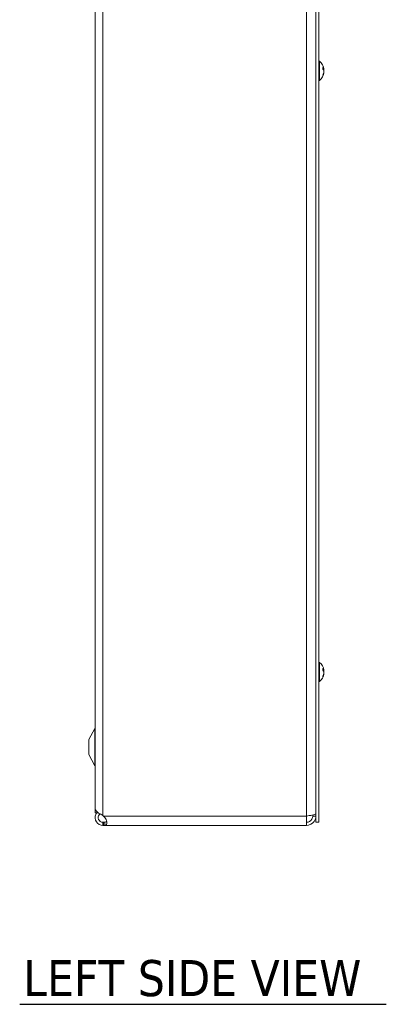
# Model space of a CAD drawing. Header units: inches. Extents: x 5.3 to 98.7, y 3.2 to 61.2.
# Tile 1 of 9: x 5.3 to 12.6, y 21.3 to 40.9. Entities that reach past the tile are written whole.
import ezdxf

# ---------------------------------------------------------------- set-up
doc = ezdxf.new("R2010")
doc.units = ezdxf.units.IN
doc.header["$LTSCALE"] = 6
doc.header["$MEASUREMENT"] = 0
for name, color, linetype, lineweight in [('Symbol (ANSI)', 7, 'Continuous', 5), ('Visible (ANSI)', 7, 'Continuous', 5), ('Visible Narrow (ANSI)', 7, 'Continuous', 5)]:
    doc.layers.add(name, color=color, linetype=linetype, lineweight=lineweight)
doc.styles.add('Text Style168', font='tahoma.ttf')

msp = doc.modelspace()

# ---------------------------------------------------------------- linework, layer by layer
at = {"layer": 'Symbol (ANSI)', "lineweight": 30}
msp.add_line((5.25622, 21.28981), (12.57349, 21.28981), dxfattribs=at)
at = {"layer": 'Visible (ANSI)'}
for p, q in [((11.1669, 24.92399), (11.1669, 42.92399)), ((11.2289, 24.92399), (11.2289, 42.92399)), ((6.76115, 42.73649), (6.76115, 25.11149)), ((6.76165, 42.75895), (6.76165, 25.1945)), ((11.24319, 40.11599), (11.2289, 40.11599)), ((11.24319, 40.11599), (11.24319, 39.73199)), ((11.30983, 39.95698), (11.30983, 39.98836)), ((11.32888, 39.95371), (11.31355, 39.95237)), ((11.24319, 39.73199), (11.2289, 39.73199)), ((11.30983, 39.82976), (11.30983, 39.84654)), ((11.32888, 39.89426), (11.32631, 39.89449)), ((11.24319, 28.11599), (11.2289, 28.11599)), ((11.24319, 28.11599), (11.24319, 27.73199)), ((11.30983, 27.95698), (11.30983, 27.98836)), ((11.32888, 27.95371), (11.31355, 27.95237)), ((11.24319, 27.73199), (11.2289, 27.73199)), ((11.30983, 27.82976), (11.30983, 27.84654)), ((11.32888, 27.89426), (11.32631, 27.89449)), ((6.63615, 26.57399), (6.75391, 26.79678)), ((6.63615, 26.57399), (6.63615, 26.27399)), ((6.63615, 26.27399), (6.75391, 26.05119)), ((6.82365, 25.11149), (6.76115, 25.11149)), ((6.82365, 25.11149), (6.82365, 25.11411)), ((6.9174, 25.05797), (6.92901, 25.04849)), ((10.9799, 25.04849), (10.9799, 24.86149)), ((11.1049, 25.04849), (11.1049, 25.06908)), ((11.1049, 25.04849), (11.1669, 25.04849)), ((6.9174, 24.92349), (6.92901, 24.92349)), ((6.9174, 24.9109), (6.9174, 24.92349)), ((6.9174, 24.86149), (6.9174, 24.9109)), ((6.92901, 24.86149), (6.9174, 24.86149)), ((6.92901, 24.9109), (6.92901, 24.92349)), ((6.92901, 24.86149), (6.92901, 24.9109)), ((10.9799, 24.86149), (6.92901, 24.86149)), ((11.1669, 24.92399), (11.2289, 24.92399))]:
    msp.add_line(p, q, dxfattribs=at)
for centre, radius, start, end in [((11.0769, 39.92399), 0.254, 8.385579, 49.104014), ((11.0769, 39.92399), 0.254, 310.895986, 351.614421), ((11.0769, 27.92399), 0.254, 8.385579, 49.104014), ((11.0769, 27.92399), 0.254, 310.895986, 351.614421), ((6.69865, 26.82599), 0.0625, 332.141603, 0), ((6.69865, 26.02199), 0.0625, 0, 27.858397)]:
    msp.add_arc(centre, radius, start, end, dxfattribs=at)
for centre, major_axis, ratio, start_param, end_param in [((11.0773, 39.92006), (0.25264, 0.02583), 0.51565398, 0.07468819, 0.35927616), ((11.0773, 39.92803), (0.25272, -0.02503), 0.46707333, 0.17359751, 0.45818549), ((11.0773, 39.92161), (0.25041, 0.04232), 0.85235254, 5.72815064, 6.01273861), ((11.0773, 39.92636), (0.25041, -0.04232), 0.85235254, 0.32950472, 0.54803986), ((11.0773, 39.92636), (0.25041, -0.04232), 0.85235254, 0.27044669, 0.32074699), ((11.0773, 39.92184), (0.24965, 0.04658), 0.87991271, 6.24781257, 6.24963751), ((11.0773, 39.91994), (0.25272, 0.02503), 0.46707333, 6.10776286, 6.10958779), ((11.0773, 39.92613), (0.24965, -0.04658), 0.87991271, 6.03397007, 6.31855804), ((11.0773, 27.92006), (0.25264, 0.02583), 0.51565398, 0.07468819, 0.35927616), ((11.0773, 27.92803), (0.25272, -0.02503), 0.46707333, 0.17359751, 0.45818549), ((11.0773, 27.92636), (0.25041, -0.04232), 0.85235254, 0.32950472, 0.54803986), ((11.0773, 27.92636), (0.25041, -0.04232), 0.85235254, 0.27044669, 0.32074699), ((11.0773, 27.92184), (0.24965, 0.04658), 0.87991271, 6.24781257, 6.24963751), ((11.0773, 27.91994), (0.25272, 0.02503), 0.46707333, 6.10776286, 6.10958779), ((11.0773, 27.92161), (0.25041, 0.04232), 0.85235254, 5.72815064, 6.01273861), ((11.0773, 27.92613), (0.24965, -0.04658), 0.87991271, 6.03397007, 6.31855804)]:
    msp.add_ellipse(centre, major_axis=major_axis, ratio=ratio, start_param=start_param, end_param=end_param, dxfattribs=at)
for points, knots in [([(11.30913, 39.99005), (11.30915, 39.99002), (11.30918, 39.98999), (11.30959, 39.9895), (11.30983, 39.98889), (11.30983, 39.98836)], [0.02288164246, 0.02288164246, 0.02288164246, 0.02288164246, 0.02337727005, 0.02337727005, 0.03121300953, 0.03121300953, 0.03121300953, 0.03121300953]), ([(11.32824, 39.96062), (11.32845, 39.95919), (11.32864, 39.9578), (11.32889, 39.9556), (11.32895, 39.95477), (11.32897, 39.95381), (11.32892, 39.9536), (11.3287, 39.95392), (11.32853, 39.95444), (11.32831, 39.9553), (11.32828, 39.95542), (11.32824, 39.95555)], [0, 0, 0, 0, 0.0125584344, 0.0125584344, 0.0251168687, 0.0251168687, 0.0376591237, 0.0376591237, 0.0502013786, 0.0502013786, 0.052067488, 0.052067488, 0.052067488, 0.052067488]), ([(11.32824, 39.92421), (11.32845, 39.92499), (11.32864, 39.92611), (11.32889, 39.92881), (11.32895, 39.9304), (11.32897, 39.93355), (11.32892, 39.93532), (11.3287, 39.9388), (11.32853, 39.9405), (11.32831, 39.94217), (11.32828, 39.94238), (11.32824, 39.94259)], [0, 0, 0, 0, 0.0125584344, 0.0125584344, 0.0251168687, 0.0251168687, 0.0376591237, 0.0376591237, 0.0502013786, 0.0502013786, 0.0520674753, 0.0520674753, 0.0520674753, 0.0520674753]), ([(11.32824, 39.92377), (11.32845, 39.92298), (11.32864, 39.92186), (11.32889, 39.91916), (11.32895, 39.91757), (11.32897, 39.91442), (11.32892, 39.91265), (11.3287, 39.90917), (11.32853, 39.90747), (11.32831, 39.9058), (11.32828, 39.90559), (11.32824, 39.90538)], [0, 0, 0, 0, 0.0125584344, 0.0125584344, 0.0251168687, 0.0251168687, 0.0376591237, 0.0376591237, 0.0502013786, 0.0502013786, 0.0520674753, 0.0520674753, 0.0520674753, 0.0520674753]), ([(11.32849, 39.95367), (11.32859, 39.95268), (11.32869, 39.95168), (11.32889, 39.9491), (11.32895, 39.9476), (11.32897, 39.9452), (11.32892, 39.94415), (11.3287, 39.94271), (11.32853, 39.94233), (11.32832, 39.94226), (11.32831, 39.94226), (11.32829, 39.94225)], [0.0051880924, 0.0051880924, 0.0051880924, 0.0051880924, 0.0125584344, 0.0125584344, 0.0251168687, 0.0251168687, 0.0376591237, 0.0376591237, 0.0502013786, 0.0502013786, 0.0510817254, 0.0510817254, 0.0510817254, 0.0510817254]), ([(11.32829, 39.90572), (11.32848, 39.90569), (11.32865, 39.9054), (11.32889, 39.90419), (11.32895, 39.90322), (11.32897, 39.90095), (11.32892, 39.89951), (11.32873, 39.89676), (11.32862, 39.89552), (11.32849, 39.8943)], [0.0009938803, 0.0009938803, 0.0009938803, 0.0009938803, 0.0125584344, 0.0125584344, 0.0251168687, 0.0251168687, 0.0376591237, 0.0376591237, 0.0468286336, 0.0468286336, 0.0468286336, 0.0468286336]), ([(11.30983, 39.82976), (11.30983, 39.82885), (11.30959, 39.82779), (11.30918, 39.82691), (11.30915, 39.82686), (11.30913, 39.82681)], [0.09312996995, 0.09312996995, 0.09312996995, 0.09312996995, 0.10096570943, 0.10096570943, 0.10146133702, 0.10146133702, 0.10146133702, 0.10146133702]), ([(11.32824, 39.88735), (11.32845, 39.88878), (11.32864, 39.89017), (11.32889, 39.89237), (11.32895, 39.8932), (11.32897, 39.89405), (11.32894, 39.89425), (11.32888, 39.89426)], [0, 0, 0, 0, 0.0125556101, 0.0125556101, 0.0251112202, 0.0251112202, 0.0346357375, 0.0346357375, 0.0346357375, 0.0346357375]), ([(11.30913, 27.99005), (11.30915, 27.99002), (11.30918, 27.98999), (11.30959, 27.9895), (11.30983, 27.98889), (11.30983, 27.98836)], [0.02288164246, 0.02288164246, 0.02288164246, 0.02288164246, 0.02337727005, 0.02337727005, 0.03121300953, 0.03121300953, 0.03121300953, 0.03121300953]), ([(11.32824, 27.96062), (11.32845, 27.95919), (11.32864, 27.9578), (11.32889, 27.9556), (11.32895, 27.95477), (11.32897, 27.95381), (11.32892, 27.9536), (11.3287, 27.95392), (11.32853, 27.95444), (11.32831, 27.9553), (11.32828, 27.95542), (11.32824, 27.95555)], [0, 0, 0, 0, 0.0125584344, 0.0125584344, 0.0251168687, 0.0251168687, 0.0376591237, 0.0376591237, 0.0502013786, 0.0502013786, 0.052067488, 0.052067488, 0.052067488, 0.052067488]), ([(11.32824, 27.92421), (11.32845, 27.92499), (11.32864, 27.92611), (11.32889, 27.92881), (11.32895, 27.9304), (11.32897, 27.93355), (11.32892, 27.93532), (11.3287, 27.9388), (11.32853, 27.9405), (11.32831, 27.94217), (11.32828, 27.94238), (11.32824, 27.94259)], [0, 0, 0, 0, 0.0125584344, 0.0125584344, 0.0251168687, 0.0251168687, 0.0376591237, 0.0376591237, 0.0502013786, 0.0502013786, 0.0520674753, 0.0520674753, 0.0520674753, 0.0520674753]), ([(11.32824, 27.92377), (11.32845, 27.92298), (11.32864, 27.92186), (11.32889, 27.91916), (11.32895, 27.91757), (11.32897, 27.91442), (11.32892, 27.91265), (11.3287, 27.90917), (11.32853, 27.90747), (11.32831, 27.9058), (11.32828, 27.90559), (11.32824, 27.90538)], [0, 0, 0, 0, 0.0125584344, 0.0125584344, 0.0251168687, 0.0251168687, 0.0376591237, 0.0376591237, 0.0502013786, 0.0502013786, 0.0520674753, 0.0520674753, 0.0520674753, 0.0520674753]), ([(11.32849, 27.95367), (11.32859, 27.95268), (11.32869, 27.95168), (11.32889, 27.9491), (11.32895, 27.9476), (11.32897, 27.9452), (11.32892, 27.94415), (11.3287, 27.94271), (11.32853, 27.94233), (11.32832, 27.94226), (11.32831, 27.94226), (11.32829, 27.94225)], [0.0051880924, 0.0051880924, 0.0051880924, 0.0051880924, 0.0125584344, 0.0125584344, 0.0251168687, 0.0251168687, 0.0376591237, 0.0376591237, 0.0502013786, 0.0502013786, 0.0510817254, 0.0510817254, 0.0510817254, 0.0510817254]), ([(11.30983, 27.82976), (11.30983, 27.82885), (11.30959, 27.82779), (11.30918, 27.82691), (11.30915, 27.82686), (11.30913, 27.82681)], [0.09312996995, 0.09312996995, 0.09312996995, 0.09312996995, 0.10096570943, 0.10096570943, 0.10146133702, 0.10146133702, 0.10146133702, 0.10146133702]), ([(11.32824, 27.88735), (11.32845, 27.88878), (11.32864, 27.89017), (11.32889, 27.89237), (11.32895, 27.8932), (11.32897, 27.89405), (11.32894, 27.89425), (11.32888, 27.89426)], [0, 0, 0, 0, 0.0125556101, 0.0125556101, 0.0251112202, 0.0251112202, 0.0346357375, 0.0346357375, 0.0346357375, 0.0346357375]), ([(11.32829, 27.90572), (11.32848, 27.90569), (11.32865, 27.9054), (11.32889, 27.90419), (11.32895, 27.90322), (11.32897, 27.90095), (11.32892, 27.89951), (11.32873, 27.89676), (11.32862, 27.89552), (11.32849, 27.8943)], [0.0009938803, 0.0009938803, 0.0009938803, 0.0009938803, 0.0125584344, 0.0125584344, 0.0251168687, 0.0251168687, 0.0376591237, 0.0376591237, 0.0468286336, 0.0468286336, 0.0468286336, 0.0468286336]), ([(6.76165, 25.1945), (6.76165, 25.16576), (6.78909, 25.13702), (6.8322, 25.10828), (6.85736, 25.09151), (6.88735, 25.07474), (6.9174, 25.05797)], [0.99369262, 0.99369262, 0.99369262, 0.99369262, 1.98570924, 1.98570924, 1.98570924, 2.56448895, 2.56448895, 2.56448895, 2.56448895]), ([(6.9174, 24.86149), (6.86585, 24.86149), (6.81511, 24.88897), (6.78695, 24.93215), (6.75879, 24.97532), (6.75409, 25.03285), (6.77487, 25.08002), (6.77978, 25.09119), (6.78605, 25.10175), (6.79344, 25.11146)], [0, 0, 0, 0, 0.99285462, 0.99285462, 0.99285462, 1.98570924, 1.98570924, 1.98570924, 2.22073356, 2.22073356, 2.22073356, 2.22073356]), ([(6.85961, 25.09101), (6.83423, 25.07086), (6.82016, 25.03696), (6.82448, 25.00476), (6.82917, 24.96984), (6.85525, 24.93871), (6.88879, 24.92796), (6.89802, 24.925), (6.90771, 24.92349), (6.9174, 24.92349)], [0.08751549, 0.08751549, 0.08751549, 0.08751549, 1.12719708, 1.12719708, 1.12719708, 2.25439416, 2.25439416, 2.25439416, 2.56448895, 2.56448895, 2.56448895, 2.56448895]), ([(6.95701, 25.01752), (6.97796, 24.99458), (6.99221, 24.96127), (6.9962, 24.93272), (7.00017, 24.90427), (6.99391, 24.8826), (6.979, 24.87236), (6.97293, 24.86819), (6.96549, 24.86563), (6.95701, 24.86407)], [1.37045489, 1.37045489, 1.37045489, 1.37045489, 2.10810614, 2.10810614, 2.10810614, 2.84289476, 2.84289476, 2.84289476, 3.14159265, 3.14159265, 3.14159265, 3.14159265]), ([(11.1669, 25.09268), (11.1669, 25.08378), (11.13694, 25.07489), (11.08891, 25.06599), (11.05739, 25.06016), (11.01869, 25.05432), (10.9799, 25.04849)], [0, 0, 0, 0, 0.94848895, 0.94848895, 0.94848895, 1.57079633, 1.57079633, 1.57079633, 1.57079633]), ([(10.9799, 24.86149), (11.03902, 24.86149), (11.09738, 24.89144), (11.13184, 24.93948), (11.15446, 24.971), (11.1669, 25.00969), (11.1669, 25.04849)], [0, 0, 0, 0, 0.94848895, 0.94848895, 0.94848895, 1.57079633, 1.57079633, 1.57079633, 1.57079633]), ([(10.9799, 24.92349), (11.02361, 24.92349), (11.06648, 24.94829), (11.08826, 24.98618), (11.0991, 25.00503), (11.1049, 25.02674), (11.1049, 25.04849)], [0, 0, 0, 0, 1.04897508, 1.04897508, 1.04897508, 1.57079633, 1.57079633, 1.57079633, 1.57079633])]:
    msp.add_open_spline(points, degree=3, knots=knots, dxfattribs=at)
for points in [[(6.92901, 25.04849), (6.93834, 25.03812), (6.94768, 25.02775), (6.95701, 25.01752)], [(6.92901, 24.92349), (6.93834, 24.92349), (6.94768, 24.92406), (6.95701, 24.92521)], [(6.95701, 24.86407), (6.94768, 24.86235), (6.93834, 24.86149), (6.92901, 24.86149)], [(6.95701, 24.92521), (6.97512, 24.92744), (6.98816, 24.93351), (6.99399, 24.94471)]]:
    msp.add_open_spline(points, degree=3, dxfattribs=at)
at = {"layer": 'Visible Narrow (ANSI)'}
for p, q in [((6.9174, 25.05797), (6.9174, 42.91689)), ((10.9799, 25.04849), (10.9799, 42.88029)), ((11.30913, 39.95779), (11.30913, 39.99005)), ((11.32824, 39.95555), (11.31201, 39.95433)), ((11.32824, 39.94259), (11.31996, 39.94297)), ((11.32824, 39.92421), (11.32813, 39.9242)), ((11.30913, 39.82681), (11.30913, 39.84511)), ((11.32824, 39.88735), (11.32473, 39.88749)), ((11.30913, 27.95779), (11.30913, 27.99005)), ((11.32824, 27.95555), (11.31201, 27.95433)), ((11.32824, 27.94259), (11.31996, 27.94297)), ((11.32824, 27.92421), (11.32813, 27.9242)), ((11.30913, 27.82681), (11.30913, 27.84511)), ((11.32824, 27.88735), (11.32473, 27.88749)), ((6.75391, 26.79678), (6.75391, 26.05119)), ((6.92901, 25.04849), (10.9799, 25.04849)), ((6.95701, 24.86407), (6.95701, 24.92521))]:
    msp.add_line(p, q, dxfattribs=at)

# ---------------------------------------------------------------- texts
at = {"layer": 'Symbol (ANSI)', "insert": (5.32822, 21.43897), "char_height": 0.72, "attachment_point": 7, "style": 'Text Style168'}
msp.add_mtext('LEFT SIDE VIEW', dxfattribs=at)

doc.saveas('drawing.dxf')
